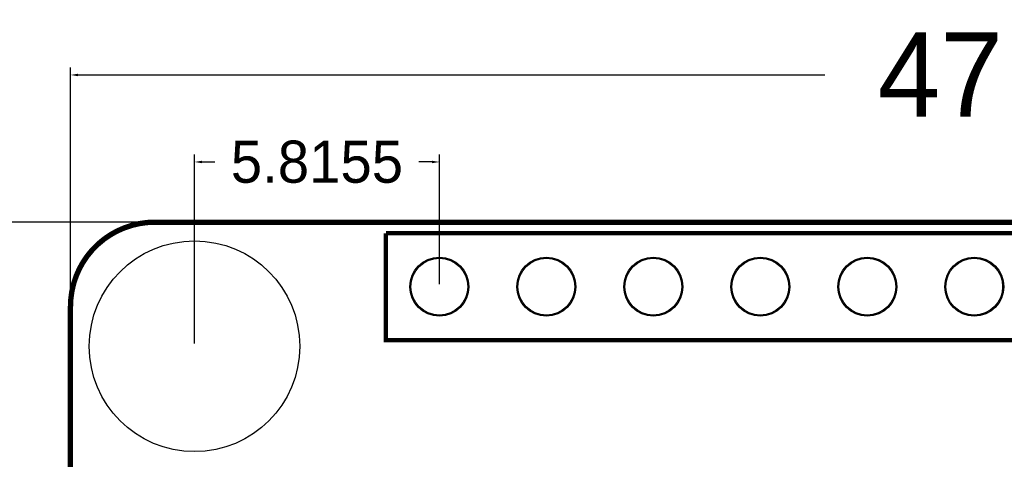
# Model space of a CAD drawing. Extents: x 16 to 143, y 14 to 67.
# Tile 4 of 10: x 29 to 52, y 57 to 67. Entities that reach past the tile are written whole.
import ezdxf

# ---------------------------------------------------------------- set-up
doc = ezdxf.new("R2010")
doc.units = 0
doc.header["$MEASUREMENT"] = 0
doc.layers.get('0').update_dxf_attribs({"linetype": 'CONTINUOUS'})
doc.layers.get('Defpoints').update_dxf_attribs({"linetype": 'CONTINUOUS'})
for name, color, linetype in [('BG_OUTLINE', 254, 'CONTINUOUS'), ('PG_SILKSCREEN_TOP', 30, 'CONTINUOUS'), ('PIN_PASTEMASK_TOP', 85, 'CONTINUOUS'), ('PIN_TOP', 1, 'CONTINUOUS')]:
    doc.layers.add(name, color=color, linetype=linetype)
doc.dimstyles.get("Standard").update_dxf_attribs({"dimtxt": 0.18, "dimasz": 0.18, "dimexe": 0.18, "dimexo": 0.0625, "dimgap": 0.09, "dimtad": 0, "dimtih": 1, "dimtoh": 1, "dimdec": 4, "dimzin": 0, "dimdsep": 46, "dimtxsty": 'STANDARD', "dimcen": 0.09, "dimadec": 0, "dimazin": 0, "dimtfac": 1, "dimtdec": 4, "dimtofl": 0, "dimtmove": 0, "dimatfit": 3, "dimfxl": 1, "dimtolj": 1, "dimtzin": 0, "dimarcsym": 0})

# ---------------------------------------------------------------- blocks, each defined once
blk = doc.blocks.new('*D8')
at = {"color": 0, "linetype": 'Continuous', "lineweight": -2}
for p, q in [((30.201, 60.75), (30.201, 66.36)), ((30.381, 66.18), (48.111, 66.18)), ((78.021, 66.18), (60.291, 66.18)), ((78.201, 60.75), (78.201, 66.36))]:
    blk.add_line(p, q, dxfattribs=at)
at = {"color": 0, "linetype": 'Continuous'}
for points in [[(30.381, 66.21), (30.381, 66.15), (30.201, 66.18)], [(78.021, 66.21), (78.021, 66.15), (78.201, 66.18)]]:
    blk.add_solid(points, dxfattribs=at)
at = {"layer": 'Defpoints', "color": 0, "linetype": 'Continuous'}
for p in [(78.201, 66.18), (30.201, 60.687), (78.201, 60.687)]:
    blk.add_point(p, dxfattribs=at)
at = {"color": 0, "linetype": 'Continuous', "insert": (54.201, 66.18), "char_height": 2, "attachment_point": 5}
blk.add_mtext('\\A1;47.9999', dxfattribs=at)
blk = doc.blocks.new('*D9')
at = {"color": 0, "linetype": 'Continuous', "lineweight": -2}
for p, q in [((32.138, 62.687), (20.757, 62.687)), ((20.937, 62.507), (20.937, 40.777)), ((20.937, 16.867), (20.937, 38.597)), ((32.138, 16.687), (20.757, 16.687))]:
    blk.add_line(p, q, dxfattribs=at)
at = {"color": 0, "linetype": 'Continuous'}
for points in [[(20.907, 62.507), (20.967, 62.507), (20.937, 62.687)], [(20.907, 16.867), (20.967, 16.867), (20.937, 16.687)]]:
    blk.add_solid(points, dxfattribs=at)
at = {"layer": 'Defpoints', "color": 0, "linetype": 'Continuous'}
for p in [(32.201, 62.687), (20.937, 16.687), (32.201, 16.687)]:
    blk.add_point(p, dxfattribs=at)
at = {"color": 0, "linetype": 'Continuous', "insert": (20.937, 39.687), "char_height": 2, "attachment_point": 5}
blk.add_mtext('\\A1;45.9999', dxfattribs=at)
blk = doc.blocks.new('*D12')
at = {"color": 0, "linetype": 'Continuous', "lineweight": -2}
for p, q in [((33.145, 59.805), (33.145, 64.296)), ((38.961, 61.219), (38.961, 64.296)), ((33.325, 64.116), (33.629, 64.116)), ((38.781, 64.116), (38.476, 64.116))]:
    blk.add_line(p, q, dxfattribs=at)
at = {"color": 0, "linetype": 'Continuous'}
for points in [[(33.325, 64.146), (33.325, 64.086), (33.145, 64.116)], [(38.781, 64.146), (38.781, 64.086), (38.961, 64.116)]]:
    blk.add_solid(points, dxfattribs=at)
at = {"layer": 'Defpoints', "color": 0, "linetype": 'Continuous'}
for p in [(33.145, 64.116), (38.961, 61.156), (33.145, 59.743)]:
    blk.add_point(p, dxfattribs=at)
at = {"color": 0, "linetype": 'Continuous', "insert": (36.053, 64.116), "char_height": 1, "attachment_point": 5}
blk.add_mtext('\\A1;5.8155', dxfattribs=at)

msp = doc.modelspace()

# ---------------------------------------------------------------- linework, layer by layer
at = {"layer": 'BG_OUTLINE', "const_width": 0.127}
msp.add_lwpolyline([(32.2006, 62.6872), (76.20051, 62.6872, -0.414214), (78.2005, 60.6872), (78.2005, 18.68729, -0.414214), (76.20051, 16.68729), (32.2006, 16.68729, -0.414214), (30.2006, 18.68729), (30.2006, 60.6872, -0.414214), (32.2006, 62.6872)], format="xyb", dxfattribs=at)
msp.add_lwpolyline([(32.2006, 62.6872), (76.20051, 62.6872, -0.414214), (78.2005, 60.6872), (78.2005, 18.68729, -0.414214), (76.20051, 16.68729), (32.2006, 16.68729, -0.414214), (30.2006, 18.68729), (30.2006, 60.6872, -0.414214), (32.2006, 62.6872)], format="xyb", dxfattribs=at)
at = {"layer": 'PG_SILKSCREEN_TOP', "const_width": 0.1}
for points in [[(37.69055, 62.42629), (70.71055, 62.42629), (70.71055, 59.88629)], [(70.71055, 59.88629), (37.69055, 59.88629), (37.69055, 62.42629)]]:
    msp.add_lwpolyline(points, dxfattribs=at)
at = {"layer": 'PIN_PASTEMASK_TOP'}
for centre in [(38.96055, 61.15629), (41.50055, 61.15629), (44.04055, 61.15629), (46.58055, 61.15629), (49.12055, 61.15629), (51.66055, 61.15629)]:
    msp.add_circle(centre, 0.675, dxfattribs=at)
at = {"layer": 'PIN_TOP'}
for centre, radius in [((33.14509, 59.74271), 2.5), ((38.96055, 61.15629), 0.7), ((41.50055, 61.15629), 0.7), ((44.04055, 61.15629), 0.7), ((46.58055, 61.15629), 0.7), ((49.12055, 61.15629), 0.7), ((51.66055, 61.15629), 0.7)]:
    msp.add_circle(centre, radius, dxfattribs=at)

# ---------------------------------------------------------------- dimensions: what is measured, and where the dimension line sits
at = {"linetype": 'Continuous'}
for base, p1, p2, override, picture, middle in [((78.2005, 66.17958), (30.2006, 60.68721), (78.2005, 60.68721), {"dimtxt": 2}, '*D8', (54.20055, 66.17958)), ((33.14509, 64.11643), (38.96055, 61.15629), (33.14509, 59.74271), {"dimtxt": 1}, '*D12', (36.05282, 64.11643))]:
    dim = msp.add_linear_dim(base=base, p1=p1, p2=p2, dimstyle='Standard', override=override, dxfattribs=at)
    dim.commit()
    dim.dimension.update_dxf_attribs({"geometry": picture, "text_midpoint": middle})
dim = msp.add_linear_dim(base=(20.93714, 16.68729), p1=(32.2006, 62.6872), p2=(32.2006, 16.68729), angle=90, dimstyle='Standard', override={"dimtxt": 2}, dxfattribs=at)
dim.commit()
dim.dimension.update_dxf_attribs({"geometry": '*D9', "text_midpoint": (20.93714, 39.68725), "dimtype": 160})

doc.saveas('drawing.dxf')
